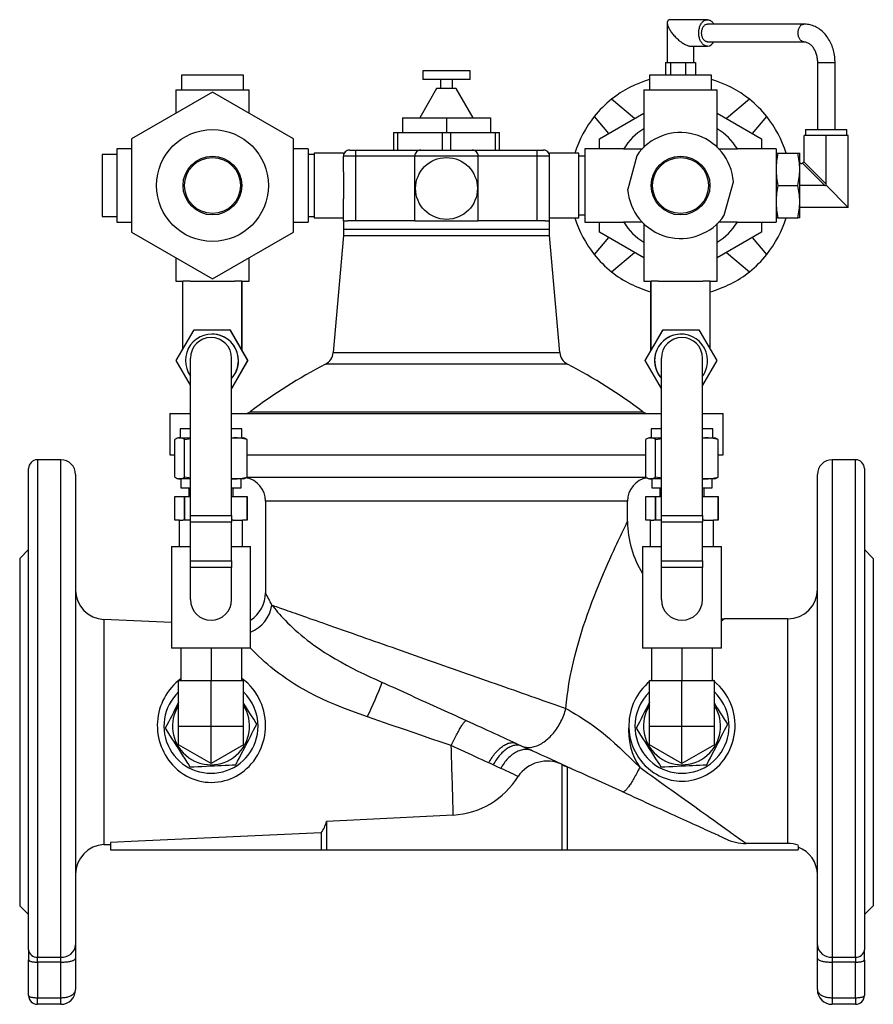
# Model space of a CAD drawing. Extents: x 81 to 741, y -306 to 474.
# Tile 2 of 3: x 81 to 371, y 139 to 474. Entities that reach past the tile are written whole.
import ezdxf

# ---------------------------------------------------------------- set-up
doc = ezdxf.new("R2010")
doc.units = 0
doc.layers.get('0').update_dxf_attribs({"linetype": 'CONTINUOUS'})

msp = doc.modelspace()

# ---------------------------------------------------------------- linework, layer by layer
at = {"color": 7, "linetype": 'CONTINUOUS'}
for p, q in [((300.79, 472.47), (300.79, 459.05)), ((314.42, 473.55), (301.87, 473.55)), ((347.18, 472.05), (314.42, 472.05)), ((314.42, 466.05), (347.18, 466.05)), ((308.71, 464.55), (314.42, 464.55)), ((309.79, 459.05), (309.79, 464.55)), ((300.18, 459.05), (301.05, 459.05)), ((300.18, 459.05), (300.18, 454.71)), ((301.05, 459.05), (301.92, 459.05)), ((301.92, 459.05), (304.47, 459.05)), ((301.92, 459.05), (301.92, 454.71)), ((304.47, 459.05), (307.03, 459.05)), ((307.03, 459.05), (308.71, 459.05)), ((307.03, 459.05), (307.03, 454.71)), ((308.71, 459.05), (310.4, 459.05)), ((310.4, 459.05), (310.4, 454.71)), ((351.79, 459.05), (351.79, 436.21)), ((357.79, 436.21), (357.79, 459.05)), ((217.79, 456.21), (217.79, 453.21)), ((225.79, 456.21), (217.79, 456.21)), ((233.79, 456.21), (225.79, 456.21)), ((233.79, 453.21), (233.79, 456.21)), ((135.79, 454.71), (135.79, 449.71)), ((156.79, 454.71), (135.79, 454.71)), ((156.79, 449.71), (156.79, 454.71)), ((225.79, 453.21), (217.79, 453.21)), ((223.79, 453.21), (223.79, 450.21)), ((233.79, 453.21), (225.79, 453.21)), ((227.79, 450.21), (227.79, 453.21)), ((294.79, 454.71), (294.79, 449.71)), ((315.79, 454.71), (294.79, 454.71)), ((315.79, 449.71), (315.79, 454.71)), ((146.29, 448.97), (118.79, 433.09)), ((133.79, 449.71), (133.79, 441.75)), ((133.79, 449.71), (158.79, 449.71)), ((173.79, 433.09), (146.29, 448.97)), ((158.79, 441.75), (158.79, 449.71)), ((222.45, 450.21), (216.68, 440.21)), ((225.79, 450.21), (222.45, 450.21)), ((229.13, 450.21), (225.79, 450.21)), ((234.9, 440.21), (229.13, 450.21)), ((292.79, 449.71), (292.79, 436.52)), ((292.79, 449.71), (317.79, 449.71)), ((317.79, 436.52), (317.79, 449.71)), ((289.67, 439.95), (281.87, 446.5)), ((328.72, 446.5), (320.91, 439.95)), ((277.79, 433.09), (292.79, 441.75)), ((317.79, 441.75), (332.79, 433.09)), ((210.79, 440.21), (210.79, 435.21)), ((210.79, 440.21), (225.79, 440.21)), ((225.79, 440.21), (225.79, 435.21)), ((225.79, 440.21), (240.79, 440.21)), ((240.79, 440.21), (240.79, 435.21)), ((276.01, 440.64), (280.86, 434.86)), ((329.73, 434.86), (334.58, 440.64)), ((207.79, 435.21), (207.79, 429.21)), ((207.79, 435.21), (209.24, 435.21)), ((209.24, 429.21), (209.24, 435.21)), ((209.24, 435.21), (224.34, 435.21)), ((224.34, 435.21), (224.34, 429.21)), ((224.34, 435.21), (227.24, 435.21)), ((227.24, 429.21), (227.24, 435.21)), ((227.24, 435.21), (242.34, 435.21)), ((242.34, 435.21), (242.34, 429.21)), ((242.34, 435.21), (243.79, 435.21)), ((243.79, 429.21), (243.79, 435.21)), ((292.79, 436.52), (292.79, 430.17)), ((317.79, 430.17), (317.79, 436.52)), ((347.79, 436.21), (347.79, 434.21)), ((347.79, 436.21), (361.79, 436.21)), ((361.79, 434.21), (361.79, 436.21)), ((118.79, 433.09), (118.79, 401.34)), ((173.79, 401.34), (173.79, 433.09)), ((277.79, 429.71), (277.79, 433.09)), ((332.79, 433.09), (332.79, 429.71)), ((347.29, 425.71), (347.29, 434.21)), ((354.79, 434.21), (347.29, 434.21)), ((354.79, 417.71), (354.79, 434.21)), ((362.29, 434.21), (354.79, 434.21)), ((362.29, 409.71), (362.29, 434.21)), ((118.79, 429.71), (113.79, 429.71)), ((113.79, 429.71), (113.79, 404.71)), ((178.79, 429.71), (173.79, 429.71)), ((178.79, 429.71), (178.79, 404.71)), ((190.79, 428.21), (180.79, 428.21)), ((180.79, 428.21), (180.79, 417.21)), ((190.79, 428.21), (190.79, 427.21)), ((192.79, 429.21), (195.04, 429.21)), ((195.04, 429.21), (217.04, 429.21)), ((217.04, 429.21), (234.54, 429.21)), ((234.54, 429.21), (256.54, 429.21)), ((256.54, 429.21), (258.79, 429.21)), ((270.79, 428.21), (260.79, 428.21)), ((260.79, 427.21), (260.79, 428.21)), ((270.79, 406.21), (270.79, 428.21)), ((285.98, 429.71), (272.79, 429.71)), ((272.79, 429.71), (272.79, 404.71)), ((285.98, 429.71), (292.34, 429.71)), ((318.24, 429.71), (324.6, 429.71)), ((337.79, 429.71), (324.6, 429.71)), ((337.79, 429.71), (337.79, 404.71)), ((337.79, 428.21), (338.41, 428.21)), ((338.41, 428.21), (345.17, 428.21)), ((345.17, 428.21), (345.79, 428.21)), ((345.79, 422.71), (345.79, 428.21)), ((113.79, 427.71), (108.79, 427.71)), ((108.79, 427.71), (108.79, 406.71)), ((180.79, 427.71), (178.79, 427.71)), ((190.79, 421.8), (190.79, 427.21)), ((215.04, 405.21), (215.04, 427.21)), ((236.54, 405.21), (236.54, 427.21)), ((260.79, 421.8), (260.79, 427.21)), ((272.79, 427.21), (270.79, 427.21)), ((290.41, 427.34), (287.34, 415.92)), ((190.79, 421.8), (190.79, 412.63)), ((260.79, 412.63), (260.79, 421.8)), ((346.29, 424.71), (345.79, 424.71)), ((345.79, 411.71), (345.79, 422.71)), ((320.17, 407.08), (323.24, 418.51)), ((180.79, 417.21), (180.79, 406.21)), ((338.41, 417.21), (345.17, 417.21)), ((354.29, 417.21), (345.79, 417.21)), ((354.73, 417.28), (362.29, 409.71)), ((190.79, 405.21), (190.79, 412.63)), ((260.79, 405.21), (260.79, 412.63)), ((345.79, 406.21), (345.79, 411.71)), ((362.29, 409.71), (345.79, 409.71)), ((108.79, 406.71), (113.79, 406.71)), ((178.79, 406.71), (180.79, 406.71)), ((180.79, 406.21), (190.79, 406.21)), ((190.79, 405.21), (190.79, 402.21)), ((190.79, 405.21), (192.25, 405.21)), ((215.04, 405.21), (192.25, 405.21)), ((215.04, 405.21), (236.54, 405.21)), ((259.33, 405.21), (236.54, 405.21)), ((259.33, 405.21), (260.79, 405.21)), ((260.79, 406.21), (270.79, 406.21)), ((260.79, 402.21), (260.79, 405.21)), ((270.79, 407.21), (272.79, 407.21)), ((338.41, 406.21), (337.79, 406.21)), ((338.41, 406.21), (345.17, 406.21)), ((345.79, 406.21), (345.17, 406.21)), ((113.79, 404.71), (118.79, 404.71)), ((173.79, 404.71), (178.79, 404.71)), ((190.79, 402.21), (190.79, 400.21)), ((260.79, 400.21), (260.79, 402.21)), ((272.79, 404.71), (285.98, 404.71)), ((277.79, 401.34), (277.79, 404.71)), ((292.34, 404.71), (285.98, 404.71)), ((292.79, 404.26), (292.79, 397.91)), ((317.79, 397.91), (317.79, 404.26)), ((324.6, 404.71), (318.24, 404.71)), ((324.6, 404.71), (337.79, 404.71)), ((332.79, 404.71), (332.79, 401.34)), ((118.79, 401.34), (146.29, 385.46)), ((146.29, 385.46), (173.79, 401.34)), ((190.79, 400.21), (187.31, 360.47)), ((190.79, 400.21), (260.79, 400.21)), ((264.27, 360.47), (260.79, 400.21)), ((280.86, 399.57), (276.01, 393.79)), ((292.79, 392.68), (277.79, 401.34)), ((332.79, 401.34), (317.79, 392.68)), ((334.58, 393.79), (329.73, 399.57)), ((292.79, 397.91), (292.79, 384.71)), ((317.79, 384.71), (317.79, 397.91)), ((133.79, 392.68), (133.79, 384.71)), ((158.79, 384.71), (158.79, 392.68)), ((281.87, 387.93), (289.67, 394.48)), ((320.91, 394.48), (328.72, 387.93)), ((133.79, 384.71), (136.24, 384.71)), ((136.24, 361.61), (136.24, 384.71)), ((138.74, 384.71), (136.24, 384.71)), ((138.74, 384.71), (153.74, 384.71)), ((156.24, 384.71), (153.74, 384.71)), ((156.24, 361.36), (156.24, 384.71)), ((156.25, 384.71), (156.24, 384.71)), ((156.25, 384.71), (158.79, 384.71)), ((156.34, 361.17), (156.34, 384.71)), ((292.79, 384.71), (295.33, 384.71)), ((295.24, 361.17), (295.24, 384.71)), ((295.34, 384.71), (295.33, 384.71)), ((295.34, 361.36), (295.34, 384.71)), ((297.84, 384.71), (295.34, 384.71)), ((297.84, 384.71), (312.84, 384.71)), ((315.34, 384.71), (312.84, 384.71)), ((315.34, 384.71), (317.79, 384.71)), ((315.34, 361.61), (315.34, 384.71)), ((133.99, 357.71), (140.05, 368.21)), ((140.05, 368.21), (152.18, 368.21)), ((152.18, 368.21), (158.24, 357.71)), ((152.28, 368.21), (152.18, 368.21)), ((152.28, 368.21), (158.34, 357.71)), ((293.24, 357.71), (299.3, 368.21)), ((293.34, 357.71), (299.41, 368.21)), ((299.3, 368.21), (299.41, 368.21)), ((299.41, 368.21), (311.53, 368.21)), ((311.53, 368.21), (317.59, 357.71)), ((146.11, 366.71), (146.1, 366.71)), ((305.48, 366.71), (305.47, 366.71)), ((138.79, 305.1), (138.79, 358.55)), ((152.79, 305.1), (152.79, 358.55)), ((298.79, 305.1), (298.79, 358.55)), ((312.79, 305.1), (312.79, 358.55)), ((138.79, 349.4), (133.99, 357.71)), ((158.24, 357.71), (152.79, 348.28)), ((158.34, 357.71), (152.79, 348.1)), ((158.34, 357.71), (158.24, 357.71)), ((298.79, 348.1), (293.24, 357.71)), ((293.24, 357.71), (293.34, 357.71)), ((298.79, 348.28), (293.34, 357.71)), ((317.59, 357.71), (312.79, 349.4)), ((131.79, 339.71), (131.79, 325.71)), ((131.79, 339.71), (138.79, 339.71)), ((152.79, 339.71), (298.79, 339.71)), ((312.79, 339.71), (319.79, 339.71)), ((319.79, 325.71), (319.79, 339.71)), ((134.79, 331.51), (134.42, 331.38)), ((134.79, 331.51), (135.15, 331.51)), ((135.15, 331.51), (138.79, 331.51)), ((135.29, 334.51), (135.29, 331.51)), ((138.79, 334.51), (135.29, 334.51)), ((156.29, 334.51), (152.79, 334.51)), ((152.79, 331.49), (153.52, 331.51)), ((152.79, 331.51), (153.52, 331.51)), ((153.52, 331.51), (156.79, 331.51)), ((156.29, 331.51), (156.29, 334.51)), ((157.16, 331.38), (156.79, 331.51)), ((294.79, 331.51), (294.42, 331.38)), ((294.79, 331.51), (295.15, 331.51)), ((295.15, 331.51), (298.79, 331.51)), ((295.29, 334.51), (295.29, 331.51)), ((298.79, 334.51), (295.29, 334.51)), ((316.29, 334.51), (312.79, 334.51)), ((312.79, 331.49), (313.52, 331.51)), ((312.79, 331.51), (313.52, 331.51)), ((313.52, 331.51), (316.79, 331.51)), ((316.29, 331.51), (316.29, 334.51)), ((317.16, 331.38), (316.79, 331.51)), ((133.54, 318.13), (133.54, 330.89)), ((136.76, 318.13), (136.76, 330.89)), ((158.04, 318.13), (158.04, 330.89)), ((293.54, 318.13), (293.54, 330.89)), ((296.76, 318.13), (296.76, 330.89)), ((318.04, 318.13), (318.04, 330.89)), ((131.79, 325.71), (133.54, 325.71)), ((158.04, 325.71), (293.54, 325.71)), ((318.04, 325.71), (319.79, 325.71)), ((94.79, 324.01), (86.79, 324.01)), ((364.79, 324.01), (356.79, 324.01)), ((83.79, 157.53), (83.79, 321.01)), ((99.79, 319.01), (99.79, 159.18)), ((293.73, 318.01), (157.85, 318.01)), ((351.79, 159.18), (351.79, 319.01)), ((367.79, 321.01), (367.79, 157.53)), ((134.42, 317.65), (134.79, 317.51)), ((135.15, 317.51), (134.79, 317.51)), ((138.79, 317.51), (135.15, 317.51)), ((135.53, 317.51), (135.53, 314.51)), ((135.53, 314.51), (138.79, 314.51)), ((138.29, 314.51), (138.29, 311.51)), ((153.52, 317.51), (152.79, 317.54)), ((152.79, 317.51), (153.52, 317.51)), ((152.79, 314.51), (156.05, 314.51)), ((153.29, 311.51), (153.29, 314.51)), ((156.79, 317.51), (153.52, 317.51)), ((156.05, 314.51), (156.05, 317.51)), ((156.79, 317.51), (157.16, 317.65)), ((294.42, 317.65), (294.79, 317.51)), ((295.15, 317.51), (294.79, 317.51)), ((298.79, 317.51), (295.15, 317.51)), ((295.53, 317.51), (295.53, 314.51)), ((295.53, 314.51), (298.79, 314.51)), ((298.29, 314.51), (298.29, 311.51)), ((313.52, 317.51), (312.79, 317.54)), ((312.79, 317.51), (313.52, 317.51)), ((312.79, 314.51), (316.05, 314.51)), ((313.29, 311.51), (313.29, 314.51)), ((316.79, 317.51), (313.52, 317.51)), ((316.05, 314.51), (316.05, 317.51)), ((316.79, 317.51), (317.16, 317.65)), ((133.54, 303.51), (133.54, 311.51)), ((133.54, 311.51), (136.76, 311.51)), ((136.76, 303.51), (136.76, 311.51)), ((136.76, 311.51), (138.79, 311.51)), ((136.76, 311.51), (136.76, 303.51)), ((136.76, 311.51), (136.76, 311.51)), ((152.79, 311.51), (158.04, 311.51)), ((158.04, 311.51), (158.04, 303.51)), ((158.04, 303.51), (158.04, 311.51)), ((158.04, 311.51), (158.04, 311.51)), ((293.54, 303.51), (293.54, 311.51)), ((293.54, 311.51), (296.76, 311.51)), ((296.76, 303.51), (296.76, 311.51)), ((296.76, 311.51), (298.79, 311.51)), ((296.76, 311.51), (296.76, 303.51)), ((296.76, 311.51), (296.76, 311.51)), ((312.79, 311.51), (318.04, 311.51)), ((318.04, 311.51), (318.04, 303.51)), ((318.04, 303.51), (318.04, 311.51)), ((318.04, 311.51), (318.04, 311.51)), ((164.29, 310.01), (164.29, 278.8)), ((287.29, 303.01), (287.29, 310.01)), ((138.79, 302.86), (138.79, 305.1)), ((152.79, 305.1), (152.79, 302.86)), ((298.79, 302.86), (298.79, 305.1)), ((312.79, 305.1), (312.79, 302.86)), ((135.09, 303.51), (133.54, 303.51)), ((135.09, 294.51), (135.09, 303.51)), ((135.09, 303.51), (136.21, 303.51)), ((136.76, 303.51), (136.21, 303.51)), ((138.79, 303.51), (136.76, 303.51)), ((136.76, 303.51), (136.76, 303.51)), ((138.79, 289.65), (138.79, 302.86)), ((153.36, 303.51), (152.79, 303.51)), ((152.79, 289.65), (152.79, 302.86)), ((153.36, 303.51), (156.49, 303.51)), ((156.49, 294.51), (156.49, 303.51)), ((158.04, 303.51), (156.49, 303.51)), ((158.04, 303.51), (158.04, 303.51)), ((295.09, 303.51), (293.54, 303.51)), ((295.09, 294.51), (295.09, 303.51)), ((295.09, 303.51), (296.21, 303.51)), ((296.76, 303.51), (296.21, 303.51)), ((298.79, 303.51), (296.76, 303.51)), ((296.76, 303.51), (296.76, 303.51)), ((298.79, 289.65), (298.79, 302.86)), ((313.36, 303.51), (312.79, 303.51)), ((312.79, 289.65), (312.79, 302.86)), ((313.36, 303.51), (316.49, 303.51)), ((316.49, 294.51), (316.49, 303.51)), ((318.04, 303.51), (316.49, 303.51)), ((318.04, 303.51), (318.04, 303.51)), ((132.39, 294.51), (132.39, 260.01)), ((132.39, 294.51), (138.79, 294.51)), ((152.79, 294.51), (159.19, 294.51)), ((159.19, 260.01), (159.19, 294.51)), ((292.39, 294.51), (292.39, 260.01)), ((292.39, 294.51), (298.79, 294.51)), ((312.79, 294.51), (319.19, 294.51)), ((319.19, 260.01), (319.19, 294.51)), ((83.79, 293.51), (80.79, 290.51)), ((370.79, 290.51), (367.79, 293.51)), ((80.79, 290.51), (80.79, 172.51)), ((138.79, 287.41), (138.79, 289.65)), ((152.79, 289.65), (152.79, 287.41)), ((298.79, 287.41), (298.79, 289.65)), ((312.79, 289.65), (312.79, 287.41)), ((370.79, 290.51), (370.79, 172.51)), ((138.79, 276.51), (138.79, 287.41)), ((152.79, 276.51), (152.79, 287.41)), ((298.79, 276.51), (298.79, 287.41)), ((312.79, 276.51), (312.79, 287.41)), ((132.39, 268.74), (109.34, 269.77)), ((341.79, 270.01), (320.28, 270.01)), ((320.28, 270.01), (320.28, 270.01)), ((145.79, 260.01), (132.39, 260.01)), ((135.49, 260.01), (135.49, 249.01)), ((159.19, 260.01), (145.79, 260.01)), ((145.79, 260.01), (145.79, 249.01)), ((156.09, 260.01), (156.09, 249.01)), ((305.79, 260.01), (292.39, 260.01)), ((295.49, 260.01), (295.49, 249.01)), ((319.19, 260.01), (305.79, 260.01)), ((305.79, 260.01), (305.79, 249.01)), ((316.09, 260.01), (316.09, 249.01)), ((134.79, 233.51), (134.79, 249.01)), ((134.79, 249.01), (145.79, 249.01)), ((145.79, 233.51), (145.79, 249.01)), ((145.79, 249.01), (156.79, 249.01)), ((156.79, 233.51), (156.79, 249.01)), ((294.79, 233.51), (294.79, 249.01)), ((294.79, 249.01), (305.79, 249.01)), ((305.79, 233.51), (305.79, 249.01)), ((305.79, 249.01), (316.79, 249.01)), ((316.36, 249.01), (316.09, 249.21)), ((316.79, 233.51), (316.79, 249.01)), ((156.81, 240.58), (156.79, 240.61)), ((316.81, 240.58), (316.79, 240.61)), ((134.79, 227.16), (134.79, 233.51)), ((145.79, 220.81), (145.79, 233.51)), ((156.79, 227.16), (156.79, 233.51)), ((294.79, 227.16), (294.79, 233.51)), ((305.79, 220.81), (305.79, 233.51)), ((316.79, 227.16), (316.79, 233.51)), ((249.45, 227.64), (249.48, 227.63)), ((145.79, 220.81), (134.79, 227.16)), ((156.79, 227.16), (145.79, 220.81)), ((254.81, 225.2), (254.84, 225.19)), ((305.79, 220.81), (294.79, 227.16)), ((316.79, 227.16), (305.79, 220.81)), ((265, 220.55), (265, 191.51)), ((266.76, 219.67), (266.76, 191.51)), ((185, 201.08), (185, 191.51)), ((183.24, 197.28), (183.24, 191.51)), ((109.34, 193.26), (111.65, 193.36)), ((111.65, 194.01), (111.65, 191.51)), ((111.65, 191.51), (183.24, 191.51)), ((183.24, 191.51), (185, 191.51)), ((185, 191.51), (265, 191.51)), ((265, 191.51), (266.76, 191.51)), ((266.76, 191.51), (345.26, 191.51)), ((341.79, 193.66), (327.63, 193.66)), ((345.26, 193.02), (345.26, 191.51)), ((80.79, 172.51), (83.79, 169.51)), ((367.79, 169.51), (370.79, 172.51)), ((83.79, 157.53), (83.79, 154.12)), ((99.79, 159.18), (99.79, 154.64)), ((351.79, 154.64), (351.79, 159.18)), ((367.79, 154.12), (367.79, 157.53)), ((83.79, 142.01), (83.79, 154.12)), ((99.79, 154.64), (99.79, 144.01)), ((351.79, 144.01), (351.79, 154.64)), ((367.79, 154.12), (367.79, 142.01)), ((94.79, 139.01), (86.79, 139.01)), ((364.79, 139.01), (356.79, 139.01))]:
    msp.add_line(p, q, dxfattribs=at)
at = {"color": 8, "linetype": 'CONTINUOUS'}
for p, q in [((351.79, 459.05), (357.79, 459.05)), ((195.04, 427.21), (195.04, 429.21)), ((256.54, 427.21), (256.54, 429.21)), ((195.04, 427.21), (190.79, 427.21)), ((195.04, 405.21), (195.04, 427.21)), ((215.04, 427.21), (195.04, 427.21)), ((236.54, 427.21), (215.04, 427.21)), ((256.54, 427.21), (236.54, 427.21)), ((256.54, 405.21), (256.54, 427.21)), ((260.79, 427.21), (256.54, 427.21)), ((347.2, 425.3), (354.79, 417.71)), ((354.29, 417.21), (346.7, 424.8)), ((260.79, 402.21), (190.79, 402.21)), ((187.31, 360.47), (264.27, 360.47)), ((266.94, 356.47), (184.64, 356.47)), ((159.09, 340.32), (292.49, 340.32)), ((86.79, 324.01), (86.79, 155.05)), ((94.79, 155.05), (94.79, 324.01)), ((356.79, 324.01), (356.79, 155.05)), ((364.79, 155.05), (364.79, 324.01)), ((287.29, 310.01), (164.29, 310.01)), ((138.79, 305.1), (152.79, 305.1)), ((298.79, 305.1), (312.79, 305.1)), ((152.79, 302.86), (138.79, 302.86)), ((312.79, 302.86), (298.79, 302.86)), ((138.79, 289.65), (152.79, 289.65)), ((298.79, 289.65), (312.79, 289.65)), ((152.79, 287.41), (138.79, 287.41)), ((312.79, 287.41), (298.79, 287.41)), ((109.34, 269.77), (109.34, 231.51)), ((341.79, 193.66), (341.79, 270.01)), ((109.34, 231.51), (109.34, 193.26)), ((134.79, 233.51), (145.79, 233.51)), ((145.79, 233.51), (156.79, 233.51)), ((294.79, 233.51), (305.79, 233.51)), ((305.79, 233.51), (316.79, 233.51)), ((251.37, 226.77), (254.81, 225.2)), ((86.79, 155.05), (94.79, 155.05)), ((86.79, 153.34), (86.79, 155.05)), ((94.79, 153.34), (94.79, 155.05)), ((356.79, 155.05), (364.79, 155.05)), ((356.79, 155.05), (356.79, 153.34)), ((364.79, 155.05), (364.79, 153.34)), ((94.79, 153.34), (86.79, 153.34)), ((86.79, 153.34), (86.79, 141.24)), ((94.79, 141.24), (94.79, 153.34)), ((364.79, 153.34), (356.79, 153.34)), ((356.79, 153.34), (356.79, 141.24)), ((364.79, 141.24), (364.79, 153.34)), ((86.79, 141.24), (94.79, 141.24)), ((86.79, 139.01), (86.79, 141.24)), ((94.79, 139.01), (94.79, 141.24)), ((356.79, 141.24), (364.79, 141.24)), ((356.79, 141.24), (356.79, 139.01)), ((364.79, 141.24), (364.79, 139.01))]:
    msp.add_line(p, q, dxfattribs=at)
at = {"color": 7, "linetype": 'CONTINUOUS', "flags": 128}
for points in [[(301.87, 473.55), (301.69, 473.54), (301.53, 473.51), (301.38, 473.47), (301.25, 473.41), (301.13, 473.33), (301.03, 473.23), (300.95, 473.12), (300.88, 472.99), (300.84, 472.85), (300.8, 472.69), (300.79, 472.52), (300.8, 472.33), (300.82, 472.13), (300.86, 471.92), (300.92, 471.69), (300.99, 471.46), (301.08, 471.22), (301.19, 470.96), (301.31, 470.7), (301.45, 470.44), (301.61, 470.17), (301.78, 469.89), (301.96, 469.61), (302.16, 469.33), (302.37, 469.05), (302.59, 468.77), (302.82, 468.48), (303.06, 468.2), (303.31, 467.93), (303.57, 467.66), (303.83, 467.39), (304.11, 467.13), (304.38, 466.88), (304.66, 466.64), (304.94, 466.4), (305.22, 466.18), (305.5, 465.97), (305.79, 465.77), (306.07, 465.58), (306.34, 465.41), (306.62, 465.25), (306.88, 465.1), (307.14, 464.98), (307.4, 464.86), (307.64, 464.77), (307.88, 464.69), (308.11, 464.63), (308.32, 464.58), (308.52, 464.56), (308.71, 464.55)], [(314.42, 464.55), (314.2, 464.56), (313.98, 464.6), (313.77, 464.66), (313.56, 464.75), (313.35, 464.86), (313.15, 464.99), (312.96, 465.15), (312.77, 465.33), (312.6, 465.53), (312.43, 465.75), (312.28, 465.99), (312.13, 466.24), (312, 466.51), (311.89, 466.8), (311.79, 467.1), (311.7, 467.4), (311.63, 467.72), (311.57, 468.05), (311.53, 468.38), (311.51, 468.71), (311.5, 469.05), (311.51, 469.38), (311.53, 469.72), (311.57, 470.05), (311.63, 470.37), (311.7, 470.69), (311.79, 471), (311.89, 471.3), (312, 471.58), (312.13, 471.85), (312.28, 472.11), (312.43, 472.35), (312.6, 472.57), (312.77, 472.77), (312.96, 472.94), (313.15, 473.1), (313.35, 473.24), (313.56, 473.35), (313.77, 473.44), (313.98, 473.5), (314.2, 473.54), (314.42, 473.55), (314.64, 473.54), (314.85, 473.5), (315.07, 473.44), (315.28, 473.35), (315.49, 473.24), (315.69, 473.1), (315.88, 472.94), (316.06, 472.77), (316.24, 472.57), (316.41, 472.35), (316.56, 472.11), (316.6, 472.05)], [(314.42, 466.05), (314.29, 466.05), (314.11, 466.09), (313.94, 466.14), (313.77, 466.22), (313.6, 466.32), (313.44, 466.45), (313.3, 466.6), (313.16, 466.76), (313.03, 466.95), (312.91, 467.15), (312.8, 467.37), (312.71, 467.61), (312.63, 467.85), (312.57, 468.11), (312.52, 468.37), (312.49, 468.64), (312.47, 468.91), (312.47, 469.18), (312.49, 469.46), (312.52, 469.72), (312.57, 469.99), (312.63, 470.24), (312.71, 470.49), (312.8, 470.72), (312.91, 470.94), (313.03, 471.14), (313.16, 471.33), (313.3, 471.5), (313.44, 471.65), (313.6, 471.77), (313.77, 471.87), (313.94, 471.95), (314.11, 472.01), (314.29, 472.04), (314.42, 472.05)], [(357.79, 459.05), (357.79, 459.35), (357.77, 459.9), (357.73, 460.44), (357.67, 460.98), (357.6, 461.52), (357.51, 462.05), (357.4, 462.58), (357.27, 463.1), (357.12, 463.62), (356.96, 464.12), (356.78, 464.62), (356.58, 465.11), (356.36, 465.59), (356.13, 466.06), (355.88, 466.52), (355.62, 466.96), (355.34, 467.39), (355.05, 467.81), (354.74, 468.21), (354.42, 468.59), (354.08, 468.96), (353.73, 469.3), (353.37, 469.63), (353, 469.94), (352.62, 470.23), (352.23, 470.5), (351.83, 470.75), (351.42, 470.98), (351.01, 471.19), (350.58, 471.37), (350.16, 471.53), (349.73, 471.67), (349.29, 471.79), (348.85, 471.89), (348.41, 471.96), (347.97, 472.01), (347.53, 472.04), (347.18, 472.05)], [(347.18, 466.05), (347.28, 466.05), (347.53, 466.03), (347.78, 465.99), (348.02, 465.92), (348.26, 465.84), (348.5, 465.74), (348.73, 465.62), (348.95, 465.48), (349.17, 465.32), (349.39, 465.15), (349.6, 464.96), (349.8, 464.75), (350, 464.52), (350.19, 464.28), (350.38, 464.02), (350.55, 463.75), (350.72, 463.46), (350.88, 463.16), (351.02, 462.85), (351.16, 462.52), (351.28, 462.18), (351.39, 461.83), (351.49, 461.47), (351.58, 461.1), (351.65, 460.73), (351.71, 460.35), (351.75, 459.96), (351.78, 459.58), (351.79, 459.19), (351.79, 459.05)], [(136.76, 330.89), (138.3, 331.16), (138.79, 331.22)], [(296.76, 330.89), (298.3, 331.16), (298.79, 331.22)], [(138.79, 317.81), (138.3, 317.87), (136.76, 318.13)], [(298.79, 317.81), (298.3, 317.87), (296.76, 318.13)], [(133.49, 219.54), (134.42, 218.7), (135.41, 217.93), (136.44, 217.21), (137.52, 216.57), (138.65, 216.01), (139.63, 215.6), (140.63, 215.24), (141.67, 214.95), (142.72, 214.71), (143.79, 214.54), (144.86, 214.44), (145.99, 214.41), (147.13, 214.45), (148.26, 214.56), (149.38, 214.75), (150.48, 215), (151.47, 215.3), (152.44, 215.66), (153.39, 216.07), (154.31, 216.53), (155.2, 217.04), (156.14, 217.67), (157.04, 218.34), (157.9, 219.08), (158.71, 219.86), (159.48, 220.68), (160.28, 221.67), (161.03, 222.72), (161.7, 223.82), (162.3, 224.96), (162.83, 226.14), (163.21, 227.15), (163.54, 228.2), (163.81, 229.26), (164.02, 230.34), (164.18, 231.42), (164.27, 232.51), (164.31, 233.74), (164.27, 234.97), (164.15, 236.19), (163.97, 237.39), (163.71, 238.58), (163.39, 239.74), (163, 240.87), (162.54, 241.98), (162.02, 243.05), (161.44, 244.08), (160.75, 245.15), (159.98, 246.18), (159.15, 247.15), (158.26, 248.07), (157.31, 248.92), (156.42, 249.62), (156.09, 249.85)], [(249.45, 227.64), (248.44, 228.1), (247.42, 228.56), (246.38, 229.04), (245.31, 229.52), (244.23, 230.02), (243.13, 230.52), (242.02, 231.02), (240.89, 231.54), (239.75, 232.06), (238.59, 232.59), (237.41, 233.12), (236.23, 233.66), (235.03, 234.2), (233.83, 234.75), (232.61, 235.31), (231.38, 235.87), (230.15, 236.43), (228.91, 236.99), (227.66, 237.56), (226.41, 238.13), (225.15, 238.7), (223.89, 239.28), (222.63, 239.85), (221.36, 240.43), (220.09, 241.01), (218.83, 241.58), (217.56, 242.16), (216.3, 242.74), (215.04, 243.31), (213.78, 243.88), (212.52, 244.45), (211.28, 245.02), (210.03, 245.59), (208.8, 246.15), (207.57, 246.71), (206.35, 247.27), (205.14, 247.82), (203.95, 248.36)], [(287.76, 234.02), (287.77, 232.99), (287.85, 231.78), (288, 230.58), (288.23, 229.38), (288.54, 228.21), (288.91, 227.06), (289.34, 225.96), (289.85, 224.89), (290.41, 223.86), (291.03, 222.86), (291.71, 221.91), (292.5, 220.96), (293.34, 220.05), (294.25, 219.21), (295.21, 218.42), (296.21, 217.71), (297.12, 217.15), (298.06, 216.65), (299.03, 216.2), (300.03, 215.81), (301.06, 215.48), (302.1, 215.22), (303.01, 215.04), (303.93, 214.92), (304.86, 214.84), (305.79, 214.81), (306.89, 214.85), (307.98, 214.96), (309.07, 215.13), (310.14, 215.38), (311.18, 215.68), (312.2, 216.05), (313.19, 216.49), (314.15, 216.98), (315.08, 217.52), (315.97, 218.12), (316.89, 218.83), (317.77, 219.6), (318.6, 220.43), (319.38, 221.3), (320.1, 222.23), (320.82, 223.28), (321.48, 224.39), (322.05, 225.55), (322.55, 226.74), (322.97, 227.97), (323.3, 229.18), (323.55, 230.41), (323.72, 231.67), (323.81, 232.93), (323.82, 234.18), (323.76, 235.36), (323.62, 236.54), (323.42, 237.7), (323.14, 238.84), (322.81, 239.95), (322.39, 241.06), (321.92, 242.15), (321.37, 243.2), (320.77, 244.21), (320.12, 245.17), (319.34, 246.17), (318.49, 247.12), (317.57, 248.01), (316.79, 248.68)], [(295.21, 249.01), (295.37, 249.14), (295.49, 249.22)], [(134.79, 241.63), (134.2, 240.48), (133.54, 239.22), (132.99, 238.14), (132.43, 237.06), (131.88, 236), (131.32, 234.92), (130.77, 233.85), (130.22, 232.78)], [(161.36, 234.24), (160.83, 235.08), (160.29, 235.92), (159.59, 237.01), (158.89, 238.1), (158.18, 239.2), (157.45, 240.34), (156.79, 241.37)], [(294.79, 241.63), (294.2, 240.48), (293.54, 239.22), (292.99, 238.14), (292.43, 237.06), (291.88, 236), (291.32, 234.92), (290.77, 233.85), (290.22, 232.78)], [(321.36, 234.24), (320.83, 235.08), (320.29, 235.92), (319.59, 237.01), (318.89, 238.1), (318.18, 239.2), (317.45, 240.34), (316.79, 241.37)], [(154.21, 220.39), (154.83, 221.59), (155.45, 222.8), (156.08, 224.02), (156.73, 225.28), (157.39, 226.54), (158.04, 227.81), (158.6, 228.89), (159.15, 229.96), (159.7, 231.03), (160.26, 232.11), (160.81, 233.18), (161.36, 234.24)], [(314.21, 220.39), (314.83, 221.59), (315.45, 222.8), (316.08, 224.02), (316.73, 225.28), (317.39, 226.54), (318.04, 227.81), (318.6, 228.89), (319.15, 229.96), (319.7, 231.03), (320.26, 232.11), (320.81, 233.18), (321.36, 234.24)], [(130.22, 232.78), (130.97, 231.62), (131.72, 230.44), (132.5, 229.24), (133.27, 228.03), (133.98, 226.92), (134.69, 225.82), (135.4, 224.71), (136.12, 223.58), (136.84, 222.46), (137.56, 221.34), (138.1, 220.5), (138.64, 219.66)], [(290.22, 232.78), (290.97, 231.62), (291.72, 230.44), (292.5, 229.24), (293.27, 228.03), (293.98, 226.92), (294.69, 225.82), (295.4, 224.71), (296.12, 223.58), (296.84, 222.46), (297.56, 221.34), (298.1, 220.5), (298.64, 219.66)], [(285.66, 211.15), (282.17, 212.74), (278.68, 214.33), (276.36, 215.39), (274.04, 216.44), (271.74, 217.49), (270.01, 218.28), (268.29, 219.06), (266.58, 219.84), (264.89, 220.61), (263.15, 221.4), (261.44, 222.18), (259.76, 222.95), (258.08, 223.71), (256.44, 224.46), (254.84, 225.19)], [(138.64, 219.66), (139.98, 219.73), (141.34, 219.79), (142.71, 219.85), (144.13, 219.92), (145.55, 219.99), (146.98, 220.05), (148.19, 220.11), (149.4, 220.17), (150.6, 220.22), (151.81, 220.28), (153.01, 220.34), (154.21, 220.39)], [(265, 220.55), (265.88, 220.09), (266.76, 219.67)], [(266.76, 219.67), (267.39, 219.45), (268.01, 219.19)], [(298.64, 219.66), (299.98, 219.73), (301.34, 219.79), (302.71, 219.85), (304.13, 219.92), (305.55, 219.99), (306.98, 220.05), (308.19, 220.11), (309.4, 220.17), (310.6, 220.22), (311.81, 220.28), (313.01, 220.34), (314.21, 220.39)], [(320.48, 195.29), (320.05, 195.49), (319.58, 195.7), (319.08, 195.93), (318.54, 196.18), (317.97, 196.44), (317.36, 196.72), (316.71, 197.01), (316.03, 197.32), (315.32, 197.65), (314.57, 197.99), (313.79, 198.34), (312.98, 198.71), (312.14, 199.09), (311.26, 199.49), (310.36, 199.9), (309.42, 200.33), (308.46, 200.77), (307.47, 201.22), (306.45, 201.68), (305.4, 202.16), (304.33, 202.65), (303.23, 203.15), (302.11, 203.66), (300.96, 204.18), (299.79, 204.71), (298.6, 205.26), (297.39, 205.81), (296.16, 206.37), (294.9, 206.94), (293.63, 207.52), (292.34, 208.11), (291.04, 208.7), (289.71, 209.31), (288.38, 209.91), (287.02, 210.53), (285.66, 211.15)], [(228.09, 203.31), (196.48, 201.67), (185, 201.08)], [(183.24, 197.28), (120.99, 194.43), (111.65, 194.01)]]:
    msp.add_lwpolyline(points, dxfattribs=at)
at = {"color": 8, "linetype": 'CONTINUOUS', "flags": 128}
for points in [[(347.18, 466.05), (347.05, 466.05), (346.88, 466.09), (346.7, 466.14), (346.53, 466.22), (346.37, 466.32), (346.21, 466.45), (346.06, 466.6), (345.92, 466.76), (345.79, 466.95), (345.67, 467.15), (345.57, 467.37), (345.48, 467.61), (345.4, 467.85), (345.34, 468.11), (345.29, 468.37), (345.26, 468.64), (345.24, 468.91), (345.24, 469.18), (345.26, 469.46), (345.29, 469.72), (345.34, 469.99), (345.4, 470.24), (345.48, 470.49), (345.57, 470.72), (345.67, 470.94), (345.79, 471.14), (345.92, 471.33), (346.06, 471.5), (346.21, 471.65), (346.37, 471.77), (346.53, 471.87), (346.7, 471.95), (346.88, 472.01), (347.05, 472.04), (347.18, 472.05)], [(266.34, 239.53), (266.54, 241.65), (266.79, 243.75), (267.07, 245.86), (267.4, 247.95), (267.85, 250.43), (268.35, 252.9), (268.89, 255.35), (269.48, 257.77), (270.13, 260.2), (270.81, 262.61), (271.52, 264.98), (272.27, 267.33), (272.98, 269.44), (273.7, 271.53), (274.44, 273.6), (275.2, 275.63), (275.96, 277.62), (276.75, 279.62), (277.55, 281.58), (278.34, 283.51), (279.14, 285.38), (279.92, 287.2), (280.62, 288.78), (281.3, 290.31), (281.97, 291.8), (282.62, 293.22), (283.14, 294.34), (283.64, 295.42), (284.13, 296.45), (284.59, 297.42), (285.02, 298.34), (285.39, 299.11), (285.74, 299.82), (286.05, 300.48), (286.34, 301.08), (286.6, 301.6), (286.82, 302.05), (286.99, 302.4), (287.12, 302.68), (287.22, 302.87), (287.28, 302.98), (287.29, 303.01)], [(166.46, 274.66), (166.89, 274.14), (167.36, 273.56), (167.87, 272.95), (168.43, 272.3), (169.04, 271.62), (169.67, 270.92), (170.34, 270.19), (171.06, 269.44), (171.82, 268.66), (172.65, 267.85), (173.52, 267.01), (174.43, 266.17), (175.39, 265.32), (176.37, 264.47), (177.4, 263.62), (178.47, 262.77), (179.57, 261.93), (180.72, 261.08), (181.91, 260.23), (183.13, 259.4), (184.39, 258.58), (186.17, 257.47), (187.99, 256.38), (189.86, 255.32), (191.77, 254.28), (193.7, 253.27), (195.71, 252.25), (197.74, 251.26), (199.79, 250.28), (201.86, 249.32), (203.95, 248.36)], [(166.46, 274.66), (166.91, 274.51), (167.39, 274.34), (167.92, 274.15), (168.49, 273.95), (169.09, 273.74), (169.74, 273.51), (170.42, 273.27), (171.15, 273.02), (171.91, 272.75), (172.71, 272.47), (173.54, 272.17), (174.41, 271.87), (175.32, 271.55), (176.26, 271.22), (177.23, 270.88), (178.24, 270.52), (179.28, 270.15), (180.36, 269.78), (181.46, 269.39), (182.6, 268.99), (183.76, 268.58), (184.96, 268.16), (186.18, 267.73), (187.43, 267.29), (188.71, 266.84), (190.01, 266.38), (191.34, 265.91), (192.69, 265.44), (194.07, 264.96), (195.46, 264.46), (196.88, 263.97), (198.32, 263.46), (199.77, 262.95), (201.24, 262.43), (202.74, 261.91), (204.24, 261.38), (205.76, 260.84), (207.3, 260.3), (208.85, 259.76), (210.41, 259.21), (211.98, 258.65), (213.56, 258.1), (215.15, 257.54), (216.74, 256.98), (218.35, 256.42), (219.95, 255.85), (221.56, 255.28), (223.18, 254.72), (224.8, 254.15), (226.41, 253.58), (228.03, 253.01), (229.64, 252.44), (231.26, 251.87), (232.86, 251.31), (234.47, 250.75), (236.06, 250.18), (237.66, 249.62), (239.24, 249.07), (240.81, 248.51), (242.37, 247.96), (243.92, 247.42), (245.46, 246.88), (246.99, 246.34), (248.5, 245.81), (249.99, 245.28), (251.47, 244.76), (252.93, 244.25), (254.37, 243.74), (255.79, 243.24), (257.19, 242.75), (258.57, 242.27), (259.93, 241.79), (261.26, 241.32), (262.57, 240.86), (263.85, 240.41), (265.11, 239.97), (266.34, 239.53)], [(198.9, 236.69), (196.1, 237.67), (193.31, 238.69), (190.55, 239.76), (187.8, 240.87), (185.6, 241.82), (183.42, 242.82), (181.27, 243.86), (179.15, 244.95), (177.07, 246.08), (175.62, 246.93), (174.18, 247.8), (172.78, 248.69), (171.4, 249.61), (170.03, 250.56), (168.69, 251.54), (167.4, 252.54), (166.14, 253.54), (165.04, 254.47), (163.97, 255.4), (162.94, 256.34), (161.96, 257.26), (160.99, 258.22), (160.07, 259.15), (159.21, 260.07), (159.19, 260.09)], [(251.37, 226.77), (251.71, 226.63), (252.07, 226.51), (252.44, 226.42), (252.81, 226.35), (253.19, 226.31), (253.58, 226.29), (253.98, 226.3), (254.38, 226.32), (254.79, 226.38), (255.2, 226.46), (255.62, 226.56), (256.03, 226.68), (256.45, 226.83), (256.87, 227), (257.29, 227.2), (257.71, 227.42), (258.13, 227.66), (258.55, 227.92), (258.97, 228.2), (259.38, 228.5), (259.79, 228.83), (260.19, 229.17), (260.59, 229.53), (260.98, 229.91), (261.36, 230.31), (261.74, 230.73), (262.1, 231.16), (262.46, 231.6), (262.81, 232.07), (263.15, 232.54), (263.48, 233.03), (263.79, 233.53), (264.09, 234.04), (264.38, 234.56), (264.66, 235.09), (264.92, 235.63), (265.17, 236.17), (265.41, 236.72), (265.63, 237.28), (265.83, 237.84), (266.02, 238.4), (266.19, 238.97), (266.34, 239.53)], [(266.34, 239.53), (267.42, 238.93), (268.53, 238.28), (269.67, 237.61), (270.82, 236.9), (272.04, 236.14), (273.27, 235.34), (274.5, 234.5), (275.74, 233.63), (277.12, 232.62), (278.49, 231.56), (279.85, 230.46), (281.18, 229.33), (282.92, 227.78), (284.63, 226.18), (286.31, 224.55), (288.02, 222.86), (289.74, 221.19), (291.46, 219.54)], [(227.41, 226.9), (223.95, 228.08), (220.49, 229.26), (217.02, 230.45), (211.82, 232.23), (206.61, 234.02), (202.75, 235.35), (198.9, 236.69)], [(227.41, 226.9), (227.64, 227.38), (227.86, 227.86), (228.09, 228.33), (228.32, 228.79), (228.54, 229.25), (228.77, 229.69), (228.99, 230.13), (229.21, 230.55), (229.43, 230.96), (229.64, 231.36), (229.85, 231.74), (230.05, 232.11), (230.25, 232.47), (230.44, 232.8), (230.63, 233.12), (230.81, 233.42), (230.99, 233.7), (231.15, 233.96), (231.31, 234.2), (231.46, 234.42), (231.61, 234.62), (231.74, 234.8), (231.87, 234.95), (231.98, 235.08), (232.09, 235.19), (232.18, 235.27), (232.27, 235.34), (232.34, 235.37), (232.41, 235.39), (232.46, 235.38)], [(240.17, 221.02), (240.43, 221.5), (240.69, 221.96), (240.96, 222.41), (241.25, 222.85), (241.54, 223.28), (241.84, 223.69), (242.15, 224.09), (242.46, 224.47), (242.78, 224.84), (243.11, 225.19), (243.44, 225.52), (243.77, 225.84), (244.11, 226.13), (244.44, 226.4), (244.78, 226.66), (245.12, 226.89), (245.46, 227.09), (245.8, 227.28), (246.13, 227.44), (246.46, 227.58), (246.79, 227.7), (247.11, 227.79), (247.43, 227.86), (247.74, 227.9), (248.05, 227.92), (248.35, 227.91), (248.64, 227.88), (248.92, 227.82), (249.19, 227.74), (249.45, 227.64)], [(249.48, 227.63), (250.42, 227.2), (251.37, 226.77)], [(240.17, 221.02), (239.06, 221.54), (237.95, 222.05), (236.82, 222.56), (235.68, 223.09), (234.51, 223.63), (233.29, 224.19), (232.05, 224.76), (230.81, 225.34), (229.55, 225.92), (228.48, 226.41), (227.41, 226.9)], [(228.09, 203.31), (228.07, 204.01), (228.05, 204.76), (228.03, 205.54), (228.01, 206.39), (227.98, 207.27), (227.95, 208.19), (227.92, 209.32), (227.89, 210.5), (227.85, 211.73), (227.82, 213), (227.78, 214.36), (227.74, 215.76), (227.7, 217.21), (227.65, 218.68), (227.61, 220), (227.57, 221.33), (227.53, 222.68), (227.49, 224.08), (227.45, 225.48), (227.41, 226.9)], [(251.37, 226.77), (251.08, 226.88), (250.79, 226.97), (250.48, 227.03), (250.17, 227.07), (249.85, 227.08), (249.52, 227.07), (249.19, 227.03), (248.85, 226.97), (248.5, 226.89), (248.16, 226.78), (247.81, 226.65), (247.45, 226.5), (247.1, 226.32), (246.74, 226.12), (246.39, 225.89), (246.03, 225.65), (245.68, 225.38), (245.33, 225.1), (244.99, 224.79), (244.64, 224.46), (244.31, 224.12), (243.98, 223.76), (243.65, 223.38), (243.34, 222.99), (243.03, 222.58), (242.73, 222.16), (242.45, 221.72), (242.17, 221.27), (241.9, 220.82), (241.64, 220.35)], [(254.84, 225.19), (254.51, 225.32), (254.18, 225.43), (253.83, 225.51), (253.48, 225.58), (253.11, 225.61), (252.74, 225.62), (252.37, 225.61), (251.99, 225.57), (251.6, 225.5), (251.22, 225.41), (250.83, 225.3), (250.44, 225.16), (250.05, 225), (249.65, 224.82), (249.27, 224.61), (248.88, 224.38), (248.5, 224.12), (248.12, 223.85), (247.74, 223.55), (247.37, 223.24), (247.01, 222.9), (246.66, 222.55), (246.32, 222.18), (245.98, 221.79), (245.66, 221.39), (245.34, 220.97), (245.04, 220.54), (244.75, 220.09), (244.48, 219.64), (244.21, 219.17)], [(241.64, 220.35), (240.92, 220.68), (240.17, 221.02)], [(244.21, 219.17), (242.96, 219.74), (241.64, 220.35)], [(250.11, 216.46), (249.38, 216.8), (248.6, 217.16), (247.76, 217.54), (246.88, 217.95), (246.24, 218.24), (245.59, 218.54), (244.91, 218.85), (244.21, 219.17)], [(291.46, 219.54), (291.2, 219.03), (290.95, 218.53), (290.69, 218.04), (290.43, 217.56), (290.18, 217.09), (289.93, 216.63), (289.68, 216.19), (289.43, 215.76), (289.19, 215.35), (288.95, 214.95), (288.72, 214.57), (288.49, 214.2), (288.27, 213.86), (288.05, 213.53), (287.84, 213.22), (287.64, 212.93), (287.44, 212.66), (287.25, 212.41), (287.07, 212.18), (286.89, 211.98), (286.73, 211.79), (286.57, 211.63), (286.42, 211.49), (286.29, 211.37), (286.16, 211.28), (286.04, 211.2), (285.93, 211.16), (285.83, 211.13), (285.74, 211.13), (285.66, 211.15)], [(291.46, 219.54), (292.83, 218.56), (294.18, 217.59), (295.51, 216.64), (296.84, 215.69), (298.14, 214.76), (299.43, 213.83), (300.7, 212.92), (301.95, 212.03), (303.19, 211.15), (304.4, 210.28), (305.59, 209.43), (306.76, 208.59), (307.91, 207.77), (309.03, 206.96), (310.13, 206.18), (311.2, 205.41), (312.25, 204.66), (313.27, 203.93), (314.26, 203.22), (315.22, 202.53), (316.16, 201.87), (317.06, 201.22), (317.93, 200.59), (318.78, 199.99), (319.59, 199.41), (320.37, 198.85), (321.12, 198.32), (321.83, 197.81), (322.51, 197.32), (323.15, 196.86), (323.76, 196.42), (324.34, 196.01), (324.88, 195.62), (325.38, 195.26), (325.85, 194.93), (326.28, 194.62), (326.67, 194.34), (327.03, 194.08), (327.35, 193.86), (327.63, 193.66)], [(83.79, 154.12), (83.8, 154.05), (83.84, 153.98), (83.91, 153.91), (83.99, 153.84), (84.11, 153.77), (84.24, 153.71), (84.4, 153.65), (84.57, 153.6), (84.77, 153.55), (84.98, 153.5), (85.21, 153.46), (85.45, 153.43), (85.71, 153.4), (85.97, 153.37), (86.24, 153.36), (86.51, 153.35), (86.79, 153.34)], [(94.79, 153.34), (95.15, 153.35), (95.5, 153.36), (95.85, 153.37), (96.2, 153.4), (96.54, 153.43), (96.87, 153.46), (97.19, 153.5), (97.49, 153.55), (97.79, 153.6), (98.07, 153.66), (98.33, 153.72), (98.57, 153.79), (98.79, 153.86), (99, 153.94), (99.18, 154.02), (99.34, 154.1), (99.48, 154.19), (99.59, 154.27), (99.68, 154.36), (99.74, 154.45), (99.78, 154.55), (99.79, 154.64)], [(351.79, 154.64), (351.8, 154.55), (351.84, 154.45), (351.91, 154.36), (351.99, 154.27), (352.11, 154.19), (352.24, 154.1), (352.4, 154.02), (352.58, 153.94), (352.79, 153.86), (353.01, 153.79), (353.26, 153.72), (353.52, 153.66), (353.79, 153.6), (354.09, 153.55), (354.39, 153.5), (354.71, 153.46), (355.04, 153.43), (355.38, 153.4), (355.73, 153.37), (356.08, 153.36), (356.43, 153.35), (356.79, 153.34)], [(364.79, 153.34), (365.07, 153.35), (365.34, 153.36), (365.61, 153.37), (365.87, 153.4), (366.13, 153.43), (366.37, 153.46), (366.6, 153.5), (366.81, 153.55), (367.01, 153.6), (367.19, 153.65), (367.34, 153.71), (367.48, 153.77), (367.59, 153.84), (367.68, 153.91), (367.74, 153.98), (367.78, 154.05), (367.79, 154.12)], [(94.79, 141.24), (95.15, 141.24), (95.5, 141.27), (95.85, 141.3), (96.2, 141.35), (96.54, 141.41), (96.87, 141.49), (97.19, 141.58), (97.49, 141.68), (97.79, 141.79), (98.07, 141.92), (98.33, 142.05), (98.57, 142.2), (98.79, 142.35), (99, 142.51), (99.18, 142.68), (99.34, 142.86), (99.48, 143.04), (99.59, 143.23), (99.68, 143.42), (99.74, 143.62), (99.78, 143.82), (99.79, 144.01)], [(351.79, 144.01), (351.8, 143.82), (351.84, 143.62), (351.91, 143.42), (351.99, 143.23), (352.11, 143.04), (352.24, 142.86), (352.4, 142.68), (352.58, 142.51), (352.79, 142.35), (353.01, 142.2), (353.26, 142.05), (353.52, 141.92), (353.79, 141.79), (354.09, 141.68), (354.39, 141.58), (354.71, 141.49), (355.04, 141.41), (355.38, 141.35), (355.73, 141.3), (356.08, 141.27), (356.43, 141.24), (356.79, 141.24)], [(83.79, 142.01), (83.8, 141.94), (83.84, 141.87), (83.91, 141.8), (83.99, 141.73), (84.11, 141.67), (84.24, 141.6), (84.4, 141.55), (84.57, 141.49), (84.77, 141.44), (84.98, 141.39), (85.21, 141.35), (85.45, 141.32), (85.71, 141.29), (85.97, 141.27), (86.24, 141.25), (86.51, 141.24), (86.79, 141.24)], [(364.79, 141.24), (365.07, 141.24), (365.34, 141.25), (365.61, 141.27), (365.87, 141.29), (366.13, 141.32), (366.37, 141.35), (366.6, 141.39), (366.81, 141.44), (367.01, 141.49), (367.19, 141.55), (367.34, 141.6), (367.48, 141.67), (367.59, 141.73), (367.68, 141.8), (367.74, 141.87), (367.78, 141.94), (367.79, 142.01)]]:
    msp.add_lwpolyline(points, dxfattribs=at)
at = {"color": 7, "linetype": 'CONTINUOUS'}
for centre, radius in [((146.29, 417.21), 19), ((146.29, 417.21), 10), ((146.29, 417.21), 9.5), ((225.79, 416.21), 10.5), ((305.29, 417.21), 10), ((305.29, 417.21), 9.5)]:
    msp.add_circle(centre, radius, dxfattribs=at)
for centre, radius, start, end in [((314.19, 467.21), 2.67, 274.8935, 334.2297), ((305.29, 417.21), 37.5, 106.2602, 128.6561), ((305.29, 417.21), 37.5, 51.3439, 73.7398), ((305.29, 417.21), 37.5, 128.6561, 141.3439), ((305.29, 417.21), 37.5, 38.6561, 51.3439), ((305.29, 417.21), 37.5, 141.3439, 162.9424), ((305.29, 417.21), 37.5, 17.0576, 38.6561), ((305.29, 417.21), 23, 122.9207, 147.0793), ((305.29, 417.21), 18, 4.1282, 145.7519), ((305.29, 417.21), 23, 32.9207, 57.0793), ((192.79, 427.21), 2, 89.9994, 180.0002), ((217.04, 427.21), 2, 89.9995, 180.0002), ((234.54, 427.21), 2, 359.9998, 90.0005), ((258.79, 427.21), 2, 359.9998, 90.0006), ((364.34, 422.51), 26.55, 167.5921, 179.5577), ((319.25, 422.51), 26.54, 0.4394, 12.4108), ((346.29, 425.71), 1, 294.2946, 335.7045), ((346.29, 425.71), 1, 335.7049, 359.9991), ((364.33, 422.92), 26.54, 180.4394, 192.4109), ((319.24, 422.92), 26.55, 347.5921, 359.5577), ((346.29, 425.71), 1, 269.9964, 294.2977), ((305.29, 417.21), 18, 184.1282, 325.7519), ((364.34, 411.51), 26.55, 167.5921, 179.5577), ((319.25, 411.51), 26.54, 0.4394, 12.4109), ((354.31, 418.6), 1.38, 269.2843, 287.5893), ((353.41, 417.7), 1.38, 342.4112, 0.7153), ((364.33, 411.92), 26.54, 180.4394, 192.4109), ((319.24, 411.92), 26.55, 347.592, 359.5577), ((305.29, 417.21), 37.5, 197.0576, 218.6561), ((305.29, 417.21), 37.5, 321.3439, 342.9424), ((305.29, 417.21), 23, 212.9207, 237.0793), ((305.29, 417.21), 23, 302.9207, 327.0793), ((305.29, 417.21), 37.5, 218.6561, 231.3439), ((305.29, 417.21), 37.5, 308.6561, 321.3439), ((305.29, 417.21), 37.5, 231.3439, 254.449), ((305.29, 417.21), 37.5, 285.551, 308.6561), ((146.1, 357.71), 9, 359.9998, 215.7246), ((145.79, 358.55), 7, 90, 180), ((145.79, 358.55), 7, 0, 90), ((146.11, 357.71), 9, 359.9996, 89.9997), ((305.47, 357.71), 9, 90.0007, 222.1025), ((305.48, 357.71), 9, 359.9999, 221.9498), ((305.79, 358.55), 7, 90, 180), ((305.79, 358.55), 7, 0, 90), ((182.33, 360.91), 5, 297.4802, 355), ((269.25, 360.91), 5, 185, 242.5198), ((146.1, 357.71), 9, 318.0513, 0.0002), ((146.11, 357.71), 9, 317.8979, 0.0002), ((267.7, 196.78), 180, 117.4802, 127.1132), ((183.88, 196.78), 180, 52.8868, 62.5198), ((305.48, 357.71), 9, 324.2765, 360), ((157.28, 342.71), 3, 270, 307.1132), ((294.3, 342.71), 3, 232.8868, 270), ((135.3, 328.71), 2.8, 93.1731, 128.9607), ((135, 328.72), 2.8, 51.021, 86.8453), ((153.34, 313.43), 18.09, 74.9515, 89.4325), ((156.25, 328.65), 2.87, 51.4148, 71.4934), ((295.3, 328.71), 2.8, 93.1732, 128.9604), ((295, 328.72), 2.8, 51.0206, 86.8455), ((313.34, 313.43), 18.09, 74.9515, 89.4325), ((316.25, 328.65), 2.87, 51.4141, 71.4936), ((86.79, 321.01), 3, 90, 180), ((94.79, 319.01), 5, 0, 90), ((356.79, 319.01), 5, 90, 180), ((364.79, 321.01), 3, 0, 90), ((135.3, 320.31), 2.8, 231.0209, 266.8457), ((134.99, 320.31), 2.8, 273.1732, 308.96), ((153.34, 335.61), 18.1, 270.5712, 285.0446), ((156.25, 320.38), 2.87, 288.5322, 308.6046), ((156.29, 310.01), 8, 0, 80.1631), ((295.29, 310.01), 8, 99.8516, 180), ((295.3, 320.31), 2.8, 231.021, 266.8458), ((294.99, 320.31), 2.8, 273.1733, 308.9601), ((313.34, 335.61), 18.1, 270.5711, 285.0447), ((316.25, 320.38), 2.87, 288.5331, 308.604), ((320.23, 303), 32.94, 179.9808, 212.3027), ((109.79, 279.76), 10, 180, 267.4315), ((153.29, 278.81), 11, 302.4364, 359.9563), ((341.79, 280.01), 10, 270, 0), ((145.79, 276.51), 7, 180, 270), ((145.79, 276.51), 7, 270, 0), ((305.79, 276.51), 7, 180, 270), ((305.79, 276.51), 7, 270, 0), ((320.02, 288.43), 18.42, 267.4099, 270.8002), ((147.41, 233.71), 19.86, 126.8884, 225.5101), ((307.04, 233.78), 19.28, 129.4233, 179.295), ((145.79, 233.51), 16, 133.4325, 0), ((145.79, 233.51), 16, 0, 46.5675), ((305.79, 233.51), 16, 133.4325, 180), ((305.79, 233.51), 16, 180, 46.5675), ((145.79, 233.51), 13.09, 147.1861, 32.6794), ((305.79, 233.51), 13.09, 147.1861, 32.6794), ((259.98, 209.65), 12, 65.2981, 145.3833), ((226.67, 230.68), 27.41, 272.9713, 328.7502), ((174.01, 203.87), 11.34, 324.4536, 345.7214), ((327.81, 210.84), 17.18, 244.77, 269.4099), ((109.79, 183.27), 10, 92.5685, 180), ((341.79, 183.8), 9.86, 69.3653, 89.9904), ((341.79, 183.01), 10, 0, 69.6872), ((94.79, 144.01), 5, 270, 0.0001), ((356.79, 144.01), 5, 179.9999, 270), ((86.79, 142.01), 3, 180, 270), ((364.79, 142.01), 3, 270, 0)]:
    msp.add_arc(centre, radius, start, end, dxfattribs=at)
at = {"color": 8, "linetype": 'CONTINUOUS'}
for centre, radius, start, end in [((-13.8, 183.02), 202.22, 26.9496, 28.2726), ((154.93, 276.35), 11.65, 291.4578, 351.6918), ((595.78, -116.44), 474.6, 125.4854, 125.6471), ((62.9, 302.48), 151.07, 334.1843, 339.0093), ((309.21, 231.79), 21.57, 174.0783, 214.6347), ((86.56, 157.82), 2.78, 186.0535, 274.7879), ((95.19, 159.66), 4.63, 265.0952, 354.0634), ((356.4, 159.66), 4.63, 185.9366, 274.9048), ((365.03, 157.81), 2.77, 264.9775, 354.181)]:
    msp.add_arc(centre, radius, start, end, dxfattribs=at)

doc.saveas('drawing.dxf')
